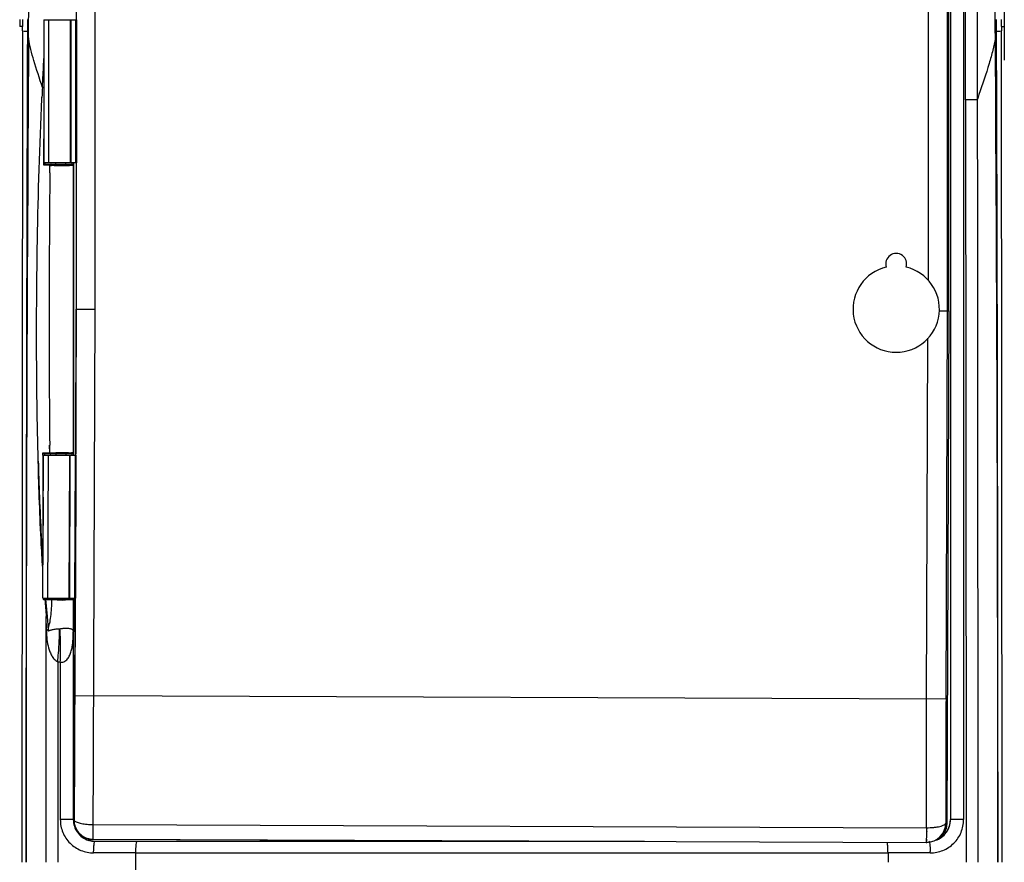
# Model space of a CAD drawing. Header units: millimetres. Extents: x 590 to 930, y -206 to 733.
# Tile 3 of 4: x 590 to 930, y 215 to 506. Entities that reach past the tile are written whole.
import ezdxf

# ---------------------------------------------------------------- set-up
doc = ezdxf.new("R2010")
doc.units = ezdxf.units.MM
doc.header["$LTSCALE"] = 30.734
doc.layers.get('0').update_dxf_attribs({"linetype": 'CONTINUOUS'})

msp = doc.modelspace()

# ---------------------------------------------------------------- linework, layer by layer
at = {"color": 9, "linetype": 'Continuous'}
for p, q in [((616.46, 406.02), (616.46, 589.04)), ((916.32, 582.35), (916.32, 229.77)), ((904.06, 539.69), (904.06, 416)), ((910.76, 405.45), (910.76, 539.55)), ((916.98, 478.26), (916.99, 511.04)), ((591.28, 503.58), (590.35, 503.58)), ((591.32, 502.03), (591.33, 503.58)), ((591.33, 506.02), (591.33, 503.58)), ((593, 505.95), (593, 503.54)), ((600.33, 505.89), (600.33, 456.47)), ((927.69, 503.54), (927.69, 505.99)), ((929.36, 503.58), (929.36, 506.02)), ((929.36, 503.58), (929.37, 502.03)), ((929.36, 503.58), (930.37, 503.58)), ((591.33, 502.03), (591.1, 215.02)), ((929.59, 215.02), (929.37, 502.03)), ((598.73, 482.47), (598.21, 482.57)), ((598.03, 478.72), (598.05, 479.15)), ((598.05, 478.7), (598.07, 479.13)), ((921.03, 478.27), (916.97, 478.26)), ((600.74, 455.65), (598.65, 455.65)), ((600.74, 455.65), (600.8, 455.64)), ((600.77, 453.02), (600.79, 455.64)), ((600.77, 453.02), (600.8, 455.64)), ((601.19, 456.04), (601.13, 456.04)), ((608.33, 456.47), (608.33, 456.04)), ((608.79, 455.64), (608.78, 455.64)), ((608.8, 455.64), (608.78, 455.64)), ((608.89, 455.64), (608.8, 455.64)), ((608.81, 455.64), (608.8, 455.64)), ((615.76, 222.84), (616.46, 406.02)), ((910.24, 271.35), (910.76, 405.45)), ((903.55, 271.28), (904.02, 395.99)), ((600.72, 356.39), (600.7, 359.02)), ((600.73, 356.39), (600.71, 359.02)), ((598.36, 355.63), (598.35, 356.39)), ((598.35, 355.63), (598.35, 356.39)), ((600.13, 355.62), (599.95, 306.2)), ((600.65, 356.39), (600.72, 356.39)), ((601.11, 356), (601.04, 355.99)), ((602.6, 356.42), (602.78, 356.42)), ((607.82, 356.01), (607.71, 356.01)), ((607.91, 356.01), (607.82, 356.01)), ((608.33, 355.99), (608.33, 355.6)), ((608.78, 356.39), (608.8, 356.39)), ((608.8, 356.39), (608.81, 356.39)), ((608.8, 356.39), (608.89, 356.39)), ((598.55, 306.21), (598.55, 305.64)), ((601.69, 306.04), (601.85, 306.04)), ((608.4, 306.04), (608.4, 306.04)), ((608.63, 305.64), (608.63, 306.04)), ((598.72, 305.64), (598.55, 305.64)), ((599.05, 305.64), (598.72, 305.64)), ((599.14, 305.64), (599.05, 305.64)), ((599.3, 305.64), (599.36, 305)), ((601.3, 305.64), (599.3, 305.64)), ((601.3, 305.64), (601.46, 305.63)), ((608.89, 305.64), (608.8, 305.64)), ((599.51, 215.02), (599.51, 299.89)), ((608.87, 294.78), (608.87, 294.58)), ((604.37, 284.16), (604.37, 229.77)), ((910.24, 271.35), (609.46, 272.5)), ((608.87, 229.77), (604.37, 229.77)), ((615.78, 228.05), (903.46, 226.95)), ((910.16, 228.57), (910.52, 228.41)), ((916.32, 229.77), (911.82, 229.77)), ((903.79, 221.74), (903.44, 221.9)), ((630.48, 218.27), (615.89, 218.27)), ((630.48, 215.02), (630.48, 218.27)), ((630.48, 218.27), (890.21, 218.27)), ((904.8, 218.27), (890.21, 218.27)), ((890.21, 218.27), (890.21, 215.02)), ((630.48, 211.77), (630.48, 215.02))]:
    msp.add_line(p, q, dxfattribs=at)
at = {"color": 7, "linetype": 'Continuous'}
for p, q in [((609.9, 583.82), (609.9, 505.89)), ((911.2, 405.45), (911.2, 582.5)), ((930.35, 541.04), (930.35, 491.97)), ((609.97, 406.03), (609.97, 539.55)), ((590.35, 506.02), (590.35, 503.58)), ((598.73, 505.89), (598.73, 456.47)), ((598.73, 505.89), (609.95, 505.89)), ((607.85, 456.47), (607.85, 505.89)), ((607.99, 505.89), (607.99, 456.47)), ((609.76, 456.47), (609.76, 505.89)), ((609.95, 505.89), (609.95, 456.47)), ((609.95, 456.47), (598.73, 456.47)), ((609.9, 456.47), (609.9, 406.03)), ((609.46, 272.5), (609.97, 406.03)), ((609.7, 355.59), (609.9, 406.03)), ((609.9, 406.03), (616.46, 406.02)), ((907.9, 405.46), (911.2, 405.45)), ((911.2, 405.45), (910.52, 228.41)), ((598.35, 306.21), (598.54, 355.63)), ((598.54, 355.63), (609.76, 355.59)), ((607.47, 306.17), (607.66, 355.6)), ((607.61, 306.17), (607.8, 355.6)), ((609.38, 306.17), (609.57, 355.59)), ((609.76, 355.59), (609.57, 306.17)), ((598.35, 306.21), (609.57, 306.17)), ((609.22, 228.24), (609.52, 306.17)), ((609.27, 228.15), (609.42, 227.62)), ((615.76, 223), (903.44, 221.9)), ((766.2, 222.27), (615.76, 222.84)), ((903.44, 223.16), (903.44, 221.9))]:
    msp.add_line(p, q, dxfattribs=at)
at = {"color": 6, "linetype": 'Continuous'}
for p, q in [((911.82, 582.35), (911.82, 229.77)), ((598.65, 455.65), (598.73, 464.83)), ((599.17, 456.04), (599.17, 456.48)), ((599.17, 456.04), (599.17, 456.48)), ((599.17, 456.04), (608.4, 456.04)), ((602.8, 456.04), (602.8, 456.47)), ((606.3, 456.04), (606.3, 456.47)), ((608.89, 456.47), (608.89, 455.64)), ((608.95, 455.64), (608.95, 356.39)), ((608.81, 388.72), (608.81, 356.39)), ((598.35, 356.39), (599.88, 356.39)), ((608.41, 355.99), (598.87, 355.99)), ((598.89, 355.99), (598.89, 355.63)), ((598.89, 355.99), (598.89, 355.63)), ((599.88, 356.39), (600.65, 356.39)), ((602.8, 355.99), (602.8, 355.62)), ((606.3, 355.99), (606.3, 355.6)), ((608.89, 356.39), (608.89, 355.59)), ((599.08, 306.04), (608.4, 306.04)), ((602.8, 306.04), (602.8, 306.19)), ((606.3, 306.04), (606.3, 306.18)), ((608.89, 306.04), (608.89, 305.64)), ((608.95, 305.64), (608.95, 294.58)), ((608.87, 294.58), (608.87, 229.77)), ((603.48, 284.22), (603.47, 215.02)), ((616.36, 222.27), (806.09, 222.27))]:
    msp.add_line(p, q, dxfattribs=at)
at = {"color": 9, "linetype": 'Continuous'}
for centre, radius, start, end in [((8064.78, 489.5), 7143.76, 179.8274, 180.090057), ((92259.27, 193.75), 91666.79, 179.8073514, 179.9867037), ((-90710.94, 193.75), 91639.15, 0.0133006, 0.1927076), ((46940.56, 215.02), 46348.03, 179.648273, 180.000004), ((-45419.87, 215.02), 46348.03, 359.999996, 0.351727), ((2156.09, 406.5), 1559.74, 177.20429, 177.33033), ((601.52, 480.01), 24.38, 268.6566, 268.9206), ((602.04, 508.38), 52.75, 268.9408, 269.2328), ((604.58, 782.29), 326.28, 269.6933, 269.9325), ((604.76, 863.72), 407.7, 269.9199, 270.1235), ((604.98, 774.14), 318.13, 270.1201, 270.3565), ((607.29, 498.06), 42.03, 270.8705, 271.0227), ((5394.6, 402.38), 4794.09, 179.39474, 180.51827), ((604.59, 815.34), 359.72, 269.6359, 269.8396), ((604.94, 934.7), 479.09, 269.8379, 270.0079), ((605.02, 878.86), 423.24, 269.9979, 270.1737), ((605.29, 785.11), 329.49, 270.175, 270.3942), ((9839.54, 375.9), 9241.21, 180.125652, 180.276412), ((604.76, -49.33), 405.75, 90.0876, 90.2793), ((604.62, -3.19), 359.21, 90.0733, 90.2917), ((604.93, -121.19), 477.62, 89.9008, 90.0954), ((604.72, -56.85), 412.87, 89.8757, 90.0771), ((605.06, 63.36), 292.66, 89.6331, 89.8907), ((605.14, -13.35), 369.77, 89.6783, 89.904), ((606.14, 223.06), 132.96, 89.3223, 89.6582), ((607.69, 314.71), 41.7, 88.9188, 89.1954), ((608.04, 333.27), 23.14, 88.6631, 88.9148), ((605.49, 546.2), 240.19, 270.1362, 270.4189), ((1283.92, 357.79), 686.85, 184.35435, 184.83607), ((597.75, 239.76), 65.89, 88.6502, 88.7918), ((1231.74, 359.98), 634.77, 184.96865, 185.40157), ((605.03, 506.85), 201.27, 269.4986, 269.9057), ((605.04, 646.74), 340.72, 269.73, 269.9465), ((605.09, 532.96), 227.38, 269.9005, 270.2744), ((605.09, 663.59), 357.57, 269.9409, 270.1561), ((512.66, 290.39), 91.75, 2.6543, 3.2978), ((604.79, 297.57), 13.41, 264.4092, 268.1839), ((616.43, 229.78), 7.56, 180.0622, 197.6782), ((903.46, 228.6), 6.7, 270.7296, 359.742), ((616.38, 229.78), 7.52, 233.7272, 252.6332), ((870.86, 218.27), 33.94, 359.999, 0.8794)]:
    msp.add_arc(centre, radius, start, end, dxfattribs=at)
at = {"color": 7, "linetype": 'Continuous'}
for centre, radius, start, end in [((893.04, 421.65), 3.61, 341.6051, 198.3949), ((893.04, 406), 14.91, 103.2991, 76.7009), ((615.76, 229.54), 6.67, 192.134, 195.1233), ((615.8, 229.55), 6.72, 195.1216, 196.7854), ((615.77, 229.53), 6.67, 222.6906, 223.6781), ((615.8, 229.58), 6.74, 254.0823, 269.7387), ((903.46, 228.59), 6.69, 269.7814, 270.725)]:
    msp.add_arc(centre, radius, start, end, dxfattribs=at)
at = {"color": 6, "linetype": 'Continuous'}
for centre, radius, start, end in [((630.24, 306.05), 31.16, 179.7058, 180.0122), ((616.37, 229.8), 7.53, 252.7298, 264.6359), ((616.36, 229.71), 7.44, 264.6367, 269.9903)]:
    msp.add_arc(centre, radius, start, end, dxfattribs=at)
for centre, major_axis, ratio, start_param, end_param in [((604.55, 456.05), (1.75, 0), 0.008727, 3.170168, 6.25461), ((604.55, 355.99), (1.75, 0), 0.008727, 6.311761, 9.396203), ((604.55, 306.05), (1.75, 0), 0.008727, 3.170168, 6.25461), ((616.45, 229.77), (7.5, 0), 0.999962, 9.424778, 10.995574), ((904.24, 229.77), (-7.5, 0), 0.999962, 8.440316, 9.424778)]:
    msp.add_ellipse(centre, major_axis=major_axis, ratio=ratio, start_param=start_param, end_param=end_param, dxfattribs=at)
at = {"color": 9, "linetype": 'Continuous'}
for points, knots in [([(593.4, 499.54), (593.42, 502.45), (593.49, 513.94), (593.57, 525.42), (593.63, 533.99)], [0, 0, 0, 0, 0.253584, 1, 1, 1, 1]), ([(927.29, 499.54), (927.27, 502.45), (927.2, 513.94), (927.12, 525.42), (927.06, 533.99)], [0, 0, 0, 0, 0.253584, 1, 1, 1, 1]), ([(591.33, 502.03), (591.7, 502.02), (592.26, 502), (592.82, 501.99), (593, 501.96)], [0, 0, 0, 0, 0.678563, 1, 1, 1, 1]), ([(593, 501.96), (593.03, 501.77), (593.16, 500.96), (593.3, 500.15), (593.4, 499.54)], [0, 0, 0, 0, 0.238787, 1, 1, 1, 1]), ([(927.29, 499.54), (927.33, 499.75), (927.46, 500.56), (927.6, 501.37), (927.69, 501.96)], [0, 0, 0, 0, 0.261093, 1, 1, 1, 1]), ([(927.69, 501.96), (927.87, 501.99), (928.43, 502), (928.99, 502.02), (929.37, 502.03)], [0, 0, 0, 0, 0.321442, 1, 1, 1, 1]), ([(598.21, 482.57), (597.18, 485.64), (595.33, 491.22), (593.83, 496.93), (593.4, 499.54)], [0, 0, 0, 0, 0.5506, 1, 1, 1, 1]), ([(927.29, 499.54), (927.06, 498.16), (926.41, 495.2), (924.57, 488.69), (922.83, 483.62), (921.63, 480.07)], [0, 0, 0, 0, 0.207756, 0.446678, 1, 1, 1, 1]), ([(598.21, 482.57), (598.25, 483.4), (598.42, 486.7), (598.59, 490), (598.73, 492.47)], [0, 0, 0, 0, 0.251008, 1, 1, 1, 1]), ([(596.26, 380.47), (596.1, 396.91), (596.27, 429.67), (597.27, 462.42), (598.03, 478.72)], [0, 0, 0, 0, 0.501967, 1, 1, 1, 1]), ([(600.95, 455.64), (600.93, 455.64), (600.88, 455.64), (600.83, 455.64), (600.8, 455.64)], [0, 0, 0, 0, 0.299734, 1, 1, 1, 1]), ([(601.19, 456.04), (601.22, 456.04), (601.41, 456.03), (601.61, 456.03), (601.77, 456.03)], [0, 0, 0, 0, 0.156807, 1, 1, 1, 1]), ([(601.77, 456.03), (601.85, 456.03), (602.2, 456.03), (602.55, 456.02), (602.83, 456.02)], [0, 0, 0, 0, 0.212464, 1, 1, 1, 1]), ([(606.96, 456.02), (607.05, 456.02), (607.37, 456.03), (607.7, 456.03), (607.93, 456.03)], [0, 0, 0, 0, 0.291855, 1, 1, 1, 1]), ([(608.78, 455.64), (608.65, 455.63), (608.24, 455.63), (607.84, 455.63), (607.56, 455.62)], [0, 0, 0, 0, 0.320433, 1, 1, 1, 1]), ([(608.04, 456.03), (608.08, 456.03), (608.19, 456.04), (608.31, 456.04), (608.38, 456.04)], [0, 0, 0, 0, 0.361853, 1, 1, 1, 1]), ([(602.3, 455.62), (602.21, 455.62), (601.89, 455.63), (601.56, 455.63), (601.33, 455.63)], [0, 0, 0, 0, 0.286175, 1, 1, 1, 1]), ([(596.76, 353.48), (596.7, 355.72), (596.47, 364.72), (596.32, 373.72), (596.26, 380.47)], [0, 0, 0, 0, 0.249282, 1, 1, 1, 1]), ([(600.72, 356.39), (600.76, 356.4), (600.98, 356.4), (601.2, 356.41), (601.39, 356.41)], [0, 0, 0, 0, 0.161826, 1, 1, 1, 1]), ([(601.72, 356.01), (601.65, 356.01), (601.45, 356.01), (601.25, 356), (601.11, 356)], [0, 0, 0, 0, 0.335333, 1, 1, 1, 1]), ([(601.39, 356.41), (601.48, 356.41), (601.88, 356.41), (602.28, 356.42), (602.6, 356.42)], [0, 0, 0, 0, 0.213562, 1, 1, 1, 1]), ([(602.79, 356.02), (602.69, 356.02), (602.33, 356.02), (601.97, 356.01), (601.72, 356.01)], [0, 0, 0, 0, 0.283719, 1, 1, 1, 1]), ([(607.21, 356.42), (607.32, 356.42), (607.67, 356.41), (608.02, 356.41), (608.27, 356.41)], [0, 0, 0, 0, 0.291714, 1, 1, 1, 1]), ([(608.38, 355.99), (608.36, 356), (608.2, 356), (608.04, 356.01), (607.91, 356.01)], [0, 0, 0, 0, 0.133788, 1, 1, 1, 1]), ([(608.58, 356.4), (608.6, 356.4), (608.67, 356.4), (608.73, 356.4), (608.78, 356.39)], [0, 0, 0, 0, 0.33793, 1, 1, 1, 1]), ([(598.36, 315.36), (598.16, 318.5), (597.42, 331.2), (596.98, 343.92), (596.76, 353.48)], [0, 0, 0, 0, 0.247931, 1, 1, 1, 1]), ([(596.76, 353.48), (596.85, 350.48), (597.24, 338.55), (597.78, 326.63), (598.38, 317.72)], [0, 0, 0, 0, 0.251558, 1, 1, 1, 1]), ([(602.42, 306.03), (602.36, 306.03), (602.17, 306.03), (601.98, 306.03), (601.85, 306.04)], [0, 0, 0, 0, 0.326033, 1, 1, 1, 1]), ([(603.43, 306.02), (603.34, 306.02), (603, 306.02), (602.66, 306.03), (602.42, 306.03)], [0, 0, 0, 0, 0.283423, 1, 1, 1, 1]), ([(608.07, 306.03), (608.01, 306.03), (607.74, 306.03), (607.47, 306.03), (607.25, 306.02)], [0, 0, 0, 0, 0.198305, 1, 1, 1, 1]), ([(608.4, 306.04), (608.39, 306.04), (608.28, 306.04), (608.17, 306.04), (608.07, 306.03)], [0, 0, 0, 0, 0.101778, 1, 1, 1, 1]), ([(600.16, 295.41), (600.38, 296.05), (600.76, 297.52), (601.3, 300.93), (601.45, 303.69), (601.46, 305.63)], [0, 0, 0, 0, 0.198445, 0.437982, 1, 1, 1, 1]), ([(602.13, 305.61), (602.08, 305.61), (601.9, 305.61), (601.73, 305.62), (601.61, 305.62)], [0, 0, 0, 0, 0.295954, 1, 1, 1, 1]), ([(603.27, 305.59), (603.16, 305.59), (602.78, 305.59), (602.4, 305.6), (602.13, 305.61)], [0, 0, 0, 0, 0.281542, 1, 1, 1, 1]), ([(607.5, 305.6), (607.4, 305.59), (606.96, 305.59), (606.52, 305.59), (606.18, 305.58)], [0, 0, 0, 0, 0.227704, 1, 1, 1, 1]), ([(608.8, 305.64), (608.76, 305.63), (608.63, 305.63), (608.38, 305.61), (607.98, 305.6), (607.67, 305.6), (607.5, 305.6)], [0, 0, 0, 0, 0.088004, 0.289783, 0.598192, 1, 1, 1, 1]), ([(608.8, 305.64), (608.8, 305.64), (608.8, 305.64), (608.8, 305.64), (608.8, 305.64)], [0, 0, 0, 0, 0.781998, 1, 1, 1, 1]), ([(599.59, 295), (599.58, 295.41), (599.56, 297.04), (599.54, 298.67), (599.51, 299.89)], [0, 0, 0, 0, 0.251597, 1, 1, 1, 1]), ([(599.79, 300.22), (599.83, 299.83), (599.97, 298.22), (600.08, 296.62), (600.16, 295.41)], [0, 0, 0, 0, 0.247528, 1, 1, 1, 1]), ([(605.41, 295.81), (606, 295.86), (606.81, 295.88), (607.76, 295.75), (608.3, 295.59), (608.71, 295.26), (608.82, 294.91), (608.85, 294.77)], [0, 0, 0, 0, 0.457492, 0.616346, 0.732038, 0.885903, 1, 1, 1, 1]), ([(599.58, 295), (599.58, 293.99), (599.72, 291.98), (600.16, 289.53), (600.77, 287.66), (601.38, 286.32), (602.25, 285.09), (603.06, 284.49), (603.49, 284.22)], [0, 0, 0, 0, 0.255737, 0.50375, 0.62633, 0.749153, 0.872845, 1, 1, 1, 1]), ([(599.59, 295), (599.64, 295.03), (599.84, 295.16), (600.03, 295.3), (600.16, 295.41)], [0, 0, 0, 0, 0.271351, 1, 1, 1, 1]), ([(600.16, 295.41), (600.15, 295.34), (600.15, 295.22), (600.15, 295.01), (600.34, 294.96), (600.48, 295), (600.7, 295.07), (601.01, 295.19), (601.44, 295.32), (601.96, 295.44), (602.58, 295.54), (603.31, 295.62), (603.83, 295.64), (604.11, 295.66)], [0, 0, 0, 0, 0.046898, 0.088831, 0.122343, 0.156593, 0.194291, 0.280059, 0.381175, 0.501065, 0.643611, 0.810816, 1, 1, 1, 1]), ([(603.48, 284.22), (603.58, 285.23), (603.9, 289.03), (604.09, 292.85), (604.11, 295.66)], [0, 0, 0, 0, 0.264273, 1, 1, 1, 1]), ([(604.37, 284.16), (604.39, 285.07), (604.47, 288.57), (604.44, 292.06), (604.32, 294.64)], [0, 0, 0, 0, 0.260318, 1, 1, 1, 1]), ([(604.37, 284.16), (604.64, 284.12), (605.2, 284.12), (605.97, 284.43), (606.59, 284.93), (607.25, 285.74), (607.83, 286.89), (608.29, 288.36), (608.58, 289.88), (608.82, 291.95), (608.87, 293.53), (608.87, 294.58)], [0, 0, 0, 0, 0.065898, 0.130841, 0.194067, 0.25603, 0.378268, 0.500509, 0.623625, 0.747844, 1, 1, 1, 1]), ([(903.46, 226.95), (903.46, 230.61), (903.47, 245.38), (903.5, 260.16), (903.55, 271.28)], [0, 0, 0, 0, 0.24724, 1, 1, 1, 1]), ([(910.24, 271.35), (910.23, 267.76), (910.18, 253.5), (910.16, 239.24), (910.16, 228.57)], [0, 0, 0, 0, 0.251951, 1, 1, 1, 1]), ([(604.37, 229.77), (604.37, 228.27), (604.97, 225.23), (607.55, 221.41), (611.38, 218.86), (614.4, 218.27), (615.89, 218.27)], [0, 0, 0, 0, 0.250841, 0.501091, 0.750721, 1, 1, 1, 1]), ([(609.28, 229.33), (609.38, 229.23), (609.67, 229.04), (610.19, 228.8), (610.87, 228.59), (612.01, 228.33), (613.67, 228.11), (615.05, 228.06), (615.78, 228.05)], [0, 0, 0, 0, 0.065019, 0.150866, 0.256842, 0.381355, 0.673915, 1, 1, 1, 1]), ([(903.46, 226.95), (904.31, 226.95), (905.54, 227.01), (907.11, 227.21), (908.11, 227.4), (908.94, 227.64), (909.57, 227.91), (910, 228.19), (910.16, 228.46), (910.16, 228.57)], [0, 0, 0, 0, 0.356192, 0.518631, 0.663115, 0.785, 0.881153, 0.951005, 1, 1, 1, 1]), ([(904.8, 218.27), (906.29, 218.29), (909.31, 218.85), (913.14, 221.42), (915.74, 225.23), (916.3, 228.27), (916.32, 229.77)], [0, 0, 0, 0, 0.249266, 0.498953, 0.749142, 1, 1, 1, 1]), ([(906.55, 222.61), (907.3, 222.85), (908.74, 223.55), (911.01, 225.78), (911.82, 228.2), (911.82, 229.77)], [0, 0, 0, 0, 0.250757, 0.501484, 1, 1, 1, 1]), ([(609.23, 227.48), (609.46, 226.74), (610.18, 225.31), (611.3, 224.18), (611.93, 223.72)], [0, 0, 0, 0, 0.501199, 1, 1, 1, 1]), ([(609.42, 227.62), (609.63, 226.96), (610.28, 225.7), (611.78, 224.19), (613.67, 223.22), (615.07, 223), (615.76, 223)], [0, 0, 0, 0, 0.250046, 0.499984, 0.749958, 1, 1, 1, 1]), ([(903.45, 224.79), (903.45, 224.64), (903.45, 224.1), (903.45, 223.56), (903.44, 223.16)], [0, 0, 0, 0, 0.280211, 1, 1, 1, 1]), ([(903.46, 226.95), (903.49, 226.76), (903.52, 226.39), (903.57, 225.84), (903.57, 225.3), (903.5, 224.96), (903.45, 224.79)], [0, 0, 0, 0, 0.263218, 0.519011, 0.76458, 1, 1, 1, 1]), ([(615.93, 219.78), (615.95, 220.21), (616, 220.94), (616.1, 221.66), (616.17, 221.95)], [0, 0, 0, 0, 0.596901, 1, 1, 1, 1]), ([(616.17, 221.95), (616.2, 222.03), (616.23, 222.14), (616.32, 222.27), (616.36, 222.27)], [0, 0, 0, 0, 0.689765, 1, 1, 1, 1]), ([(630.51, 219.8), (630.53, 220.14), (630.57, 220.74), (630.64, 221.5), (630.74, 221.99), (630.82, 222.21), (630.88, 222.27), (630.9, 222.27)], [0, 0, 0, 0, 0.398216, 0.711219, 0.914187, 0.970331, 1, 1, 1, 1]), ([(890.18, 219.8), (890.16, 220.23), (890.11, 220.95), (890.02, 221.67), (889.95, 221.95)], [0, 0, 0, 0, 0.595604, 1, 1, 1, 1]), ([(903.44, 223.16), (903.45, 223.1), (903.48, 222.87), (903.51, 222.65), (903.52, 222.48)], [0, 0, 0, 0, 0.282885, 1, 1, 1, 1]), ([(903.52, 222.48), (903.53, 222.4), (903.54, 222.26), (903.54, 222.09), (903.54, 221.99), (903.55, 221.95), (903.55, 221.92), (903.55, 221.9), (903.55, 221.9)], [0, 0, 0, 0, 0.427361, 0.738286, 0.849109, 0.929792, 0.980132, 1, 1, 1, 1]), ([(904.33, 222.27), (904.36, 222.27), (904.44, 222.19), (904.55, 221.88), (904.67, 221.18), (904.76, 220.09), (904.79, 219.25), (904.8, 218.79)], [0, 0, 0, 0, 0.025987, 0.0785, 0.286539, 0.615624, 1, 1, 1, 1]), ([(615.89, 218.27), (615.89, 218.39), (615.89, 218.9), (615.91, 219.4), (615.93, 219.78)], [0, 0, 0, 0, 0.245502, 1, 1, 1, 1]), ([(630.48, 218.27), (630.48, 218.4), (630.49, 218.91), (630.5, 219.42), (630.51, 219.8)], [0, 0, 0, 0, 0.255052, 1, 1, 1, 1]), ([(890.21, 218.27), (890.21, 218.4), (890.21, 218.91), (890.19, 219.42), (890.18, 219.8)], [0, 0, 0, 0, 0.255052, 1, 1, 1, 1])]:
    msp.add_open_spline(points, degree=3, knots=knots, dxfattribs=at)
for points in [[(593, 503.54), (593, 503.01), (593, 502.49), (593, 501.96)], [(927.69, 501.96), (927.69, 502.49), (927.69, 503.01), (927.69, 503.54)], [(921.63, 480.07), (921.43, 479.47), (921.23, 478.87), (921.03, 478.27)], [(916.98, 478.26), (917.06, 390.51), (917.14, 302.76), (917.22, 215.02)], [(921.03, 478.27), (921.16, 390.52), (921.19, 302.77), (921.19, 215.02)], [(600.85, 455.84), (600.82, 455.78), (600.8, 455.71), (600.8, 455.64)], [(601.19, 456.04), (601.06, 456.04), (600.92, 455.96), (600.85, 455.84)], [(608.38, 456.04), (608.45, 456.04), (608.53, 456.03), (608.59, 455.99)], [(608.61, 455.99), (608.55, 456.02), (608.48, 456.04), (608.4, 456.04)], [(608.59, 455.99), (608.64, 455.96), (608.69, 455.9), (608.73, 455.85)], [(608.8, 455.64), (608.8, 455.78), (608.72, 455.92), (608.61, 455.99)], [(608.73, 455.85), (608.76, 455.79), (608.78, 455.71), (608.78, 455.64)], [(608.8, 455.64), (608.81, 433.34), (608.81, 411.03), (608.81, 388.72)], [(600.72, 356.39), (600.72, 356.26), (600.8, 356.12), (600.92, 356.05)], [(600.92, 356.05), (600.98, 356.02), (601.05, 356), (601.11, 356)], [(608.38, 355.99), (608.45, 355.99), (608.52, 356.01), (608.58, 356.05)], [(608.41, 355.99), (608.47, 355.99), (608.54, 356.01), (608.6, 356.05)], [(608.58, 356.05), (608.64, 356.08), (608.69, 356.13), (608.72, 356.19)], [(608.6, 356.05), (608.66, 356.08), (608.71, 356.13), (608.75, 356.19)], [(608.72, 356.19), (608.76, 356.25), (608.78, 356.33), (608.78, 356.39)], [(608.75, 356.19), (608.78, 356.25), (608.81, 356.32), (608.81, 356.39)], [(599.43, 306.04), (599.39, 306.04), (599.34, 306.04), (599.3, 306.02)], [(599.69, 306.05), (599.62, 306.05), (599.55, 306.03), (599.49, 305.99)], [(601.85, 306.04), (601.72, 306.04), (601.58, 305.95), (601.51, 305.84)], [(608.4, 306.04), (608.54, 306.04), (608.68, 305.96), (608.75, 305.84)], [(608.4, 306.04), (608.53, 306.04), (608.68, 305.96), (608.74, 305.85)], [(599.08, 305.8), (599.06, 305.75), (599.05, 305.7), (599.05, 305.64)], [(599.3, 306.02), (599.2, 305.98), (599.12, 305.9), (599.08, 305.8)], [(599.35, 305.84), (599.32, 305.78), (599.3, 305.71), (599.3, 305.64)], [(599.49, 305.99), (599.44, 305.96), (599.39, 305.9), (599.35, 305.84)], [(601.51, 305.84), (601.48, 305.78), (601.46, 305.7), (601.46, 305.63)], [(601.61, 305.62), (601.56, 305.63), (601.51, 305.63), (601.46, 305.63)], [(608.74, 305.85), (608.78, 305.79), (608.8, 305.71), (608.8, 305.64)], [(608.75, 305.84), (608.78, 305.78), (608.8, 305.71), (608.8, 305.64)], [(599.51, 299.89), (599.61, 300), (599.7, 300.11), (599.79, 300.22)], [(604.11, 295.66), (604.16, 295.66), (604.21, 295.66), (604.26, 295.68)], [(604.26, 295.67), (604.64, 295.73), (605.02, 295.78), (605.41, 295.81)], [(608.85, 294.77), (608.86, 294.71), (608.87, 294.64), (608.87, 294.58)]]:
    msp.add_open_spline(points, degree=3, dxfattribs=at)
at = {"color": 6, "linetype": 'Continuous'}
for points, knots in [([(598.65, 455.65), (598.65, 455.68), (598.69, 455.8), (598.78, 455.9), (598.86, 455.96)], [0, 0, 0, 0, 0.229741, 1, 1, 1, 1]), ([(608.71, 455.98), (608.74, 455.96), (608.84, 455.88), (608.89, 455.74), (608.89, 455.64)], [0, 0, 0, 0, 0.278725, 1, 1, 1, 1]), ([(598.64, 356.04), (598.6, 356.06), (598.47, 356.14), (598.38, 356.28), (598.35, 356.39)], [0, 0, 0, 0, 0.284763, 1, 1, 1, 1]), ([(608.89, 356.39), (608.89, 356.36), (608.88, 356.23), (608.79, 356.11), (608.7, 356.05)], [0, 0, 0, 0, 0.235227, 1, 1, 1, 1]), ([(601.69, 306.04), (601.59, 306.04), (601.38, 305.95), (601.3, 305.74), (601.3, 305.64)], [0, 0, 0, 0, 0.494747, 1, 1, 1, 1]), ([(608.49, 306.04), (608.53, 306.04), (608.67, 306.02), (608.79, 305.93), (608.84, 305.84)], [0, 0, 0, 0, 0.282494, 1, 1, 1, 1]), ([(598.55, 305.64), (598.56, 305.68), (598.62, 305.82), (598.74, 305.94), (598.85, 306)], [0, 0, 0, 0, 0.224236, 1, 1, 1, 1]), ([(608.8, 305.64), (608.8, 304.55), (608.81, 300.93), (608.83, 297.3), (608.87, 294.78)], [0, 0, 0, 0, 0.303314, 1, 1, 1, 1])]:
    msp.add_open_spline(points, degree=3, knots=knots, dxfattribs=at)
for points in [[(598.86, 455.96), (598.94, 456.02), (599.06, 456.06), (599.17, 456.04)], [(600.79, 455.85), (600.76, 455.79), (600.74, 455.72), (600.74, 455.65)], [(601.13, 456.04), (601, 456.04), (600.85, 455.96), (600.79, 455.85)], [(608.49, 456.04), (608.57, 456.04), (608.64, 456.02), (608.71, 455.98)], [(598.87, 356), (598.8, 355.99), (598.71, 356.01), (598.64, 356.04)], [(600.7, 356.19), (600.67, 356.25), (600.65, 356.32), (600.65, 356.39)], [(601.04, 355.99), (600.91, 355.99), (600.77, 356.08), (600.7, 356.19)], [(608.7, 356.05), (608.64, 356.02), (608.56, 355.99), (608.49, 355.99)], [(598.85, 306), (598.92, 306.03), (599, 306.05), (599.08, 306.05)], [(608.84, 305.84), (608.88, 305.78), (608.89, 305.71), (608.89, 305.64)]]:
    msp.add_open_spline(points, degree=3, dxfattribs=at)
at = {"color": 7, "linetype": 'Continuous'}
for points, knots in [([(609.28, 229.33), (609.3, 232.89), (609.36, 247.28), (609.42, 261.67), (609.46, 272.5)], [0, 0, 0, 0, 0.247195, 1, 1, 1, 1]), ([(609.27, 228.15), (609.26, 228.16), (609.26, 228.17), (609.25, 228.19), (609.25, 228.19), (609.24, 228.19), (609.23, 228.21), (609.22, 228.22), (609.22, 228.24)], [0, 0, 0, 0, 0.328754, 0.439442, 0.499209, 0.55995, 0.660327, 1, 1, 1, 1]), ([(609.27, 228.15), (609.27, 228.14), (609.27, 228.2), (609.28, 228.23), (609.27, 228.35), (609.28, 228.49), (609.28, 228.66), (609.28, 228.95), (609.28, 229.17), (609.28, 229.33)], [0, 0, 0, 0, 0.017194, 0.07028, 0.158021, 0.277871, 0.426669, 0.600163, 1, 1, 1, 1]), ([(910.52, 228.41), (910.51, 227.25), (909.88, 224.91), (908.15, 223.2), (907.15, 222.63)], [0, 0, 0, 0, 0.500004, 1, 1, 1, 1]), ([(610.86, 225), (610.35, 225.56), (609.79, 226.42), (609.45, 227.37), (609.37, 227.61)], [0, 0, 0, 0, 0.749103, 1, 1, 1, 1]), ([(613.95, 223.1), (613.38, 223.26), (612.28, 223.74), (611.35, 224.49), (610.94, 224.92)], [0, 0, 0, 0, 0.500003, 1, 1, 1, 1]), ([(903.46, 226.95), (903.46, 226.76), (903.45, 226.04), (903.45, 225.32), (903.45, 224.79)], [0, 0, 0, 0, 0.263632, 1, 1, 1, 1])]:
    msp.add_open_spline(points, degree=3, knots=knots, dxfattribs=at)

doc.saveas('drawing.dxf')
